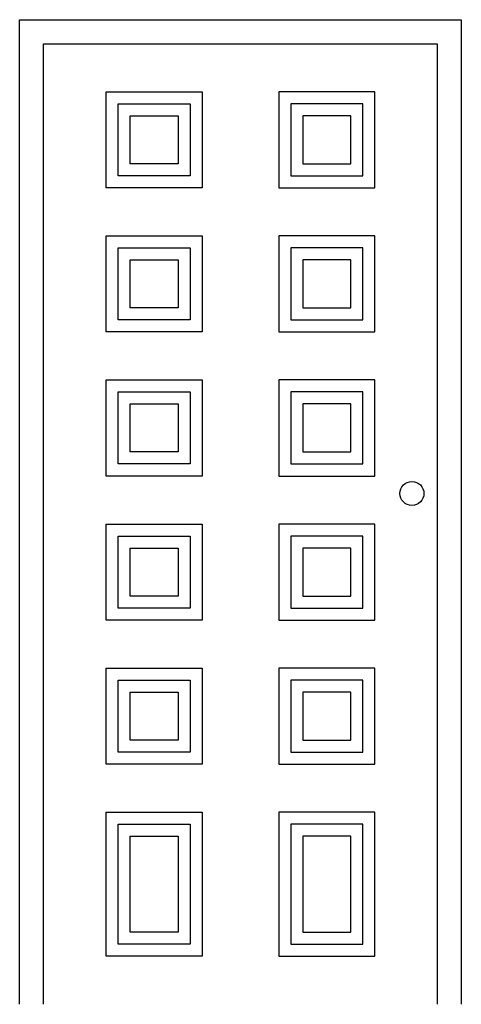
# Model space of a CAD drawing. Extents: x 35.8 to 36.72, y 27.2 to 29.25.
import ezdxf

# ---------------------------------------------------------------- set-up
doc = ezdxf.new("R2010")
doc.units = 0
doc.header["$LTSCALE"] = 0.5
doc.header["$MEASUREMENT"] = 0
doc.layers.get('0').update_dxf_attribs({"linetype": 'CONTINUOUS'})

# ---------------------------------------------------------------- blocks, each defined once
blk = doc.blocks.new('C-19')
for points in [[(-5.8413, -2.05), (-5.8413, 0), (-4.9213, 0), (-4.9213, -2.05)], [(-5.7913, -2.05), (-5.7913, -0.05), (-4.9713, -0.05), (-4.9713, -2.05)]]:
    blk.add_lwpolyline(points)
for points in [[(-5.6613, -0.35), (-5.6613, -0.15), (-5.4613, -0.15), (-5.4613, -0.35)], [(-5.1013, -0.35), (-5.1013, -0.15), (-5.3013, -0.15), (-5.3013, -0.35)], [(-5.6363, -0.325), (-5.6363, -0.175), (-5.4863, -0.175), (-5.4863, -0.325)], [(-5.1263, -0.325), (-5.1263, -0.175), (-5.2763, -0.175), (-5.2763, -0.325)], [(-5.6113, -0.3), (-5.6113, -0.2), (-5.5113, -0.2), (-5.5113, -0.3)], [(-5.1513, -0.3), (-5.1513, -0.2), (-5.2513, -0.2), (-5.2513, -0.3)], [(-5.6613, -0.65), (-5.6613, -0.45), (-5.4613, -0.45), (-5.4613, -0.65)], [(-5.1013, -0.65), (-5.1013, -0.45), (-5.3013, -0.45), (-5.3013, -0.65)], [(-5.6363, -0.625), (-5.6363, -0.475), (-5.4863, -0.475), (-5.4863, -0.625)], [(-5.1263, -0.625), (-5.1263, -0.475), (-5.2763, -0.475), (-5.2763, -0.625)], [(-5.6113, -0.6), (-5.6113, -0.5), (-5.5113, -0.5), (-5.5113, -0.6)], [(-5.1513, -0.6), (-5.1513, -0.5), (-5.2513, -0.5), (-5.2513, -0.6)], [(-5.6613, -0.95), (-5.6613, -0.75), (-5.4613, -0.75), (-5.4613, -0.95)], [(-5.1013, -0.95), (-5.1013, -0.75), (-5.3013, -0.75), (-5.3013, -0.95)], [(-5.6363, -0.925), (-5.6363, -0.775), (-5.4863, -0.775), (-5.4863, -0.925)], [(-5.1263, -0.925), (-5.1263, -0.775), (-5.2763, -0.775), (-5.2763, -0.925)], [(-5.6113, -0.9), (-5.6113, -0.8), (-5.5113, -0.8), (-5.5113, -0.9)], [(-5.1513, -0.9), (-5.1513, -0.8), (-5.2513, -0.8), (-5.2513, -0.9)], [(-5.6613, -1.25), (-5.6613, -1.05), (-5.4613, -1.05), (-5.4613, -1.25)], [(-5.1013, -1.25), (-5.1013, -1.05), (-5.3013, -1.05), (-5.3013, -1.25)], [(-5.6363, -1.225), (-5.6363, -1.075), (-5.4863, -1.075), (-5.4863, -1.225)], [(-5.1263, -1.225), (-5.1263, -1.075), (-5.2763, -1.075), (-5.2763, -1.225)], [(-5.6113, -1.2), (-5.6113, -1.1), (-5.5113, -1.1), (-5.5113, -1.2)], [(-5.1513, -1.2), (-5.1513, -1.1), (-5.2513, -1.1), (-5.2513, -1.2)], [(-5.6613, -1.55), (-5.6613, -1.35), (-5.4613, -1.35), (-5.4613, -1.55)], [(-5.1013, -1.55), (-5.1013, -1.35), (-5.3013, -1.35), (-5.3013, -1.55)], [(-5.6363, -1.525), (-5.6363, -1.375), (-5.4863, -1.375), (-5.4863, -1.525)], [(-5.1263, -1.525), (-5.1263, -1.375), (-5.2763, -1.375), (-5.2763, -1.525)], [(-5.6113, -1.5), (-5.6113, -1.4), (-5.5113, -1.4), (-5.5113, -1.5)], [(-5.1513, -1.5), (-5.1513, -1.4), (-5.2513, -1.4), (-5.2513, -1.5)], [(-5.6613, -1.95), (-5.6613, -1.65), (-5.4613, -1.65), (-5.4613, -1.95)], [(-5.1013, -1.95), (-5.1013, -1.65), (-5.3013, -1.65), (-5.3013, -1.95)], [(-5.6363, -1.925), (-5.6363, -1.675), (-5.4863, -1.675), (-5.4863, -1.925)], [(-5.1263, -1.925), (-5.1263, -1.675), (-5.2763, -1.675), (-5.2763, -1.925)], [(-5.6113, -1.9), (-5.6113, -1.7), (-5.5113, -1.7), (-5.5113, -1.9)], [(-5.1513, -1.9), (-5.1513, -1.7), (-5.2513, -1.7), (-5.2513, -1.9)]]:
    blk.add_lwpolyline(points, close=True)
blk.add_circle((-5.0241, -0.9864), 0.025)

msp = doc.modelspace()

# ---------------------------------------------------------------- block references
msp.add_blockref('C-19', (41.6428, 29.2479))

doc.saveas('drawing.dxf')
